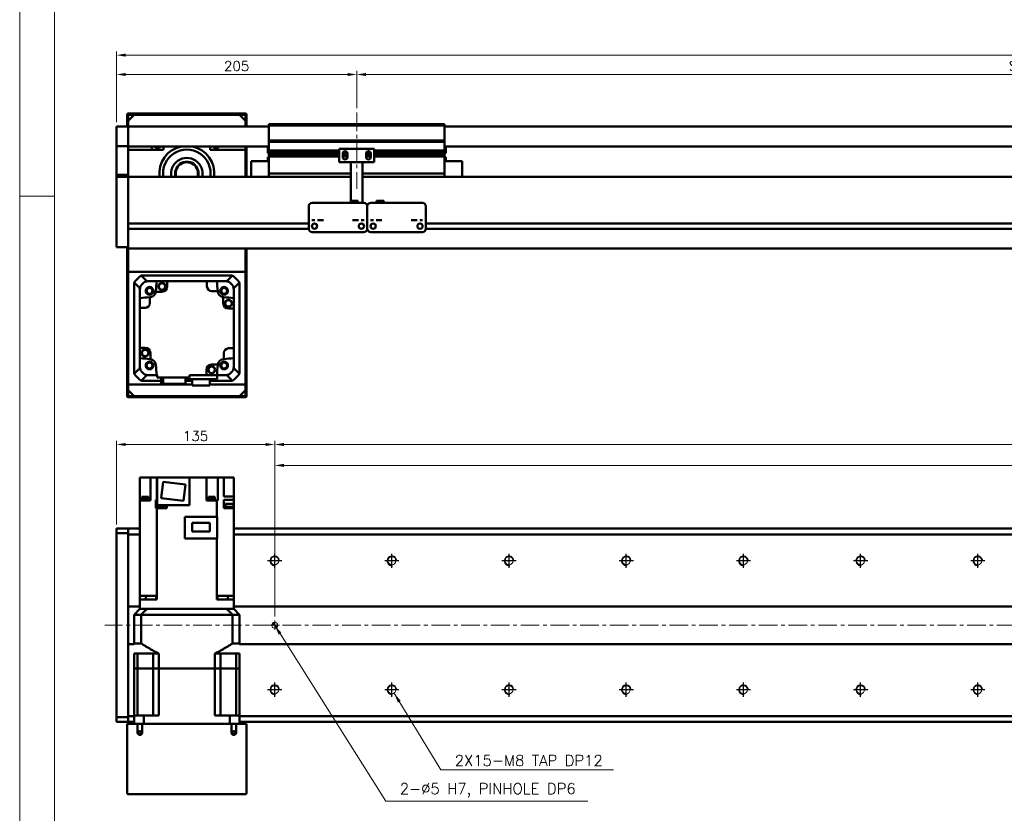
# Model space of a CAD drawing. Header units: millimetres. Extents: x 46891 to 51038, y 6223 to 10291.
# Tile 2 of 5: x 48547 to 49387, y 8883 to 9560. Entities that reach past the tile are written whole.
import ezdxf

# ---------------------------------------------------------------- set-up
doc = ezdxf.new("R2010")
doc.units = ezdxf.units.MM
doc.header["$LTSCALE"] = 0.5
doc.linetypes.add('CENTER', pattern=[50.8, 31.75, -6.35, 6.35, -6.35])
doc.layers.get('0').update_dxf_attribs({"lineweight": 20})
doc.layers.add('1', color=1, linetype='CENTER', lineweight=13)
doc.layers.add('외형선(ISO)', color=7, linetype='Continuous', lineweight=50)
doc.layers.add('C', color=1, linetype='CENTER')
doc.layers.add('DIM', color=4, linetype='Continuous')
doc.styles.add('DSR TEXT', font='romans.shx', dxfattribs={"bigfont": 'whgtxt.shx'})
doc.styles.get("Standard").update_dxf_attribs({"font": 'romans.shx', "bigfont": 'whgtxt.shx'})
doc.dimstyles.new('DSR', dxfattribs={"dimscale": 2, "dimtxt": 3, "dimasz": 3, "dimexe": 0.5, "dimexo": 0.5, "dimgap": 0.5, "dimtad": 1, "dimdsep": 46, "dimtxsty": 'Standard', "dimcen": 2.5, "dimclrd": 4, "dimclre": 4, "dimclrt": 2, "dimadec": 0, "dimazin": 2, "dimtfac": 1, "dimtmove": 0, "dimatfit": 3, "dimfxl": 0, "dimlwd": -1, "dimlwe": -1, "dimarcsym": 0})

# ---------------------------------------------------------------- blocks, each defined once
blk = doc.blocks.new('A$C1C1952E1')
at = {"color": 1}
blk.add_lwpolyline([(0, 0), (420, 0), (420, 297), (0, 297)], close=True, dxfattribs=at)
at = {"color": 3}
blk.add_lwpolyline([(5, 5), (415, 5), (415, 292), (5, 292)], close=True, dxfattribs=at)
blk = doc.blocks.new('*D81')
at = {"color": 1, "linetype": 'ByBlock'}
for p, q in [((48629.29, 9472.83), (48629.29, 9516.64)), ((48826.49, 9513.64), (48637.09, 9513.64)), ((48834.29, 9484.83), (48834.29, 9516.64))]:
    blk.add_line(p, q, dxfattribs=at)
at = {"color": 1}
for points in [[(48637.09, 9514.94), (48637.09, 9512.34), (48629.29, 9513.64)], [(48826.49, 9514.94), (48826.49, 9512.34), (48834.29, 9513.64)]]:
    blk.add_solid(points, dxfattribs=at)
at = {"layer": 'Defpoints', "color": 0}
for p in [(48629.29, 9513.64), (48834.29, 9481.23), (48629.29, 9469.23)]:
    blk.add_point(p, dxfattribs=at)
at = {"color": 3, "insert": (48731.79, 9520.84), "char_height": 8.4, "attachment_point": 5, "style": 'DSR TEXT'}
blk.add_mtext('205', dxfattribs=at)
blk = doc.blocks.new('*D82')
at = {"color": 1, "linetype": 'ByBlock'}
for p, q in [((48834.29, 9484.83), (48834.29, 9516.64)), ((48842.09, 9513.64), (50026.49, 9513.64)), ((50034.29, 9484.83), (50034.29, 9516.64))]:
    blk.add_line(p, q, dxfattribs=at)
at = {"color": 1}
for points in [[(48842.09, 9514.94), (48842.09, 9512.34), (48834.29, 9513.64)], [(50026.49, 9514.94), (50026.49, 9512.34), (50034.29, 9513.64)]]:
    blk.add_solid(points, dxfattribs=at)
at = {"layer": 'Defpoints', "color": 0}
for p in [(50034.29, 9513.64), (48834.29, 9481.23), (50034.29, 9481.23)]:
    blk.add_point(p, dxfattribs=at)
at = {"color": 3, "insert": (49434.29, 9520.84), "char_height": 8.4, "attachment_point": 5, "style": 'DSR TEXT'}
blk.add_mtext('STROKE : 1200', dxfattribs=at)
blk = doc.blocks.new('*D84')
at = {"color": 1, "linetype": 'ByBlock'}
for p, q in [((48629.29, 9472.83), (48629.29, 9533.13)), ((50191.49, 9530.13), (48637.09, 9530.13)), ((50199.29, 9472.83), (50199.29, 9533.13))]:
    blk.add_line(p, q, dxfattribs=at)
at = {"color": 1}
for points in [[(48637.09, 9531.43), (48637.09, 9528.83), (48629.29, 9530.13)], [(50191.49, 9531.43), (50191.49, 9528.83), (50199.29, 9530.13)]]:
    blk.add_solid(points, dxfattribs=at)
at = {"layer": 'Defpoints', "color": 0}
for p in [(48629.29, 9530.13), (48629.29, 9469.23), (50199.29, 9469.23)]:
    blk.add_point(p, dxfattribs=at)
at = {"color": 3, "insert": (49414.29, 9537.33), "char_height": 8.4, "attachment_point": 5, "style": 'DSR TEXT'}
blk.add_mtext('1570', dxfattribs=at)
blk = doc.blocks.new('tap8')
blk.add_circle((0, 0), 3.4)
at = {"layer": 'C', "color": 1, "linetype": 'CENTER'}
for p, q in [((-6.05, 0), (6.05, 0)), ((0, -6.05), (0, 6.05))]:
    blk.add_line(p, q, dxfattribs=at)
at = {"layer": 'DIM', "color": 3}
blk.add_arc((0, 0), 4, 263.84551, 189.43144, dxfattribs=at)
blk = doc.blocks.new('A$C33E56CC6')
h = blk.add_hatch()
h.set_pattern_fill('ANSI31', color=256, style=0)
h.set_pattern_definition([(45, (-7065.45672, -6508.5399), (-0.0883883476, 0.0883883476), [])])
h.paths.add_polyline_path([(4, 6.5, 0.414214), (1.5, 4), (4, 4)])
h.paths.add_polyline_path([(6.5, 4), (4, 4), (4, 1.5, 0.414214)])
blk.add_circle((4, 4), 2.5)
at = {"layer": '1'}
for p, q in [((0, 4), (8, 4)), ((4, 0), (4, 8))]:
    blk.add_line(p, q, dxfattribs=at)
blk = doc.blocks.new('*D86')
at = {"color": 1, "linetype": 'ByBlock'}
for p, q in [((48764.29, 9051.34), (48764.29, 9183.16)), ((48772.09, 9180.16), (50156.49, 9180.16)), ((50164.29, 9051.34), (50164.29, 9183.16))]:
    blk.add_line(p, q, dxfattribs=at)
at = {"color": 1}
for points in [[(48772.09, 9181.46), (48772.09, 9178.86), (48764.29, 9180.16)], [(50156.49, 9181.46), (50156.49, 9178.86), (50164.29, 9180.16)]]:
    blk.add_solid(points, dxfattribs=at)
at = {"layer": 'Defpoints', "color": 0}
for p in [(50164.29, 9180.16), (48764.29, 9047.74), (50164.29, 9047.74)]:
    blk.add_point(p, dxfattribs=at)
at = {"color": 3, "insert": (49464.29, 9187.36), "char_height": 8.4, "attachment_point": 5, "style": 'DSR TEXT'}
blk.add_mtext('1400%%P0.02', dxfattribs=at)
blk = doc.blocks.new('*D88')
at = {"color": 1, "linetype": 'ByBlock'}
for p, q in [((48764.29, 9108.39), (48764.29, 9200.98)), ((50164.29, 9108.39), (50164.29, 9200.98)), ((50156.49, 9197.98), (48772.09, 9197.98))]:
    blk.add_line(p, q, dxfattribs=at)
at = {"color": 1}
for points in [[(48772.09, 9199.28), (48772.09, 9196.68), (48764.29, 9197.98)], [(50156.49, 9199.28), (50156.49, 9196.68), (50164.29, 9197.98)]]:
    blk.add_solid(points, dxfattribs=at)
at = {"layer": 'Defpoints', "color": 0}
for p in [(48764.29, 9197.98), (48764.29, 9104.79), (50164.29, 9104.79)]:
    blk.add_point(p, dxfattribs=at)
at = {"color": 3, "insert": (49464.29, 9205.18), "char_height": 8.4, "attachment_point": 5, "style": 'DSR TEXT'}
blk.add_mtext('14X100PITCH=1400', dxfattribs=at)
blk = doc.blocks.new('*D89')
at = {"color": 1, "linetype": 'ByBlock'}
for p, q in [((48629.29, 9129.84), (48629.29, 9200.98)), ((48764.29, 9108.39), (48764.29, 9200.98)), ((48756.49, 9197.98), (48637.09, 9197.98))]:
    blk.add_line(p, q, dxfattribs=at)
at = {"color": 1}
for points in [[(48637.09, 9199.28), (48637.09, 9196.68), (48629.29, 9197.98)], [(48756.49, 9199.28), (48756.49, 9196.68), (48764.29, 9197.98)]]:
    blk.add_solid(points, dxfattribs=at)
at = {"layer": 'Defpoints', "color": 0}
for p in [(48629.29, 9197.98), (48629.29, 9126.24), (48764.29, 9104.79)]:
    blk.add_point(p, dxfattribs=at)
at = {"color": 3, "insert": (48696.79, 9205.18), "char_height": 8.4, "attachment_point": 5, "style": 'DSR TEXT'}
blk.add_mtext('135', dxfattribs=at)

msp = doc.modelspace()

# ---------------------------------------------------------------- linework, layer by layer
at = {"color": 1}
msp.add_line((48576.33082, 9409.88267), (48546.67132, 9409.88267), dxfattribs=at)
at = {"layer": '1'}
for p, q in [((48834.29456, 9481.23276), (48834.29456, 9416.23276)), ((50209.29456, 9043.74205), (48619.29456, 9043.74205))]:
    msp.add_line(p, q, dxfattribs=at)
at = {"layer": '외형선(ISO)'}
for p, q in [((48638.29456, 9479.23276), (48638.29456, 9469.23276)), ((48647.29456, 9480.23276), (48639.29456, 9480.23276)), ((48639.29456, 9474.23276), (48644.29456, 9479.23276)), ((48639.29456, 9469.23276), (48639.29456, 9478.73276)), ((48639.79456, 9479.23276), (48647.29456, 9479.23276)), ((48734.29456, 9479.23276), (48644.29456, 9479.23276)), ((48647.29456, 9479.23276), (48647.29456, 9480.23276)), ((48647.29456, 9480.23276), (48651.29456, 9480.23276)), ((48651.29456, 9480.23276), (48651.29456, 9479.23276)), ((48727.29456, 9480.23276), (48651.29456, 9480.23276)), ((48651.29456, 9479.23276), (48727.29456, 9479.23276)), ((48727.29456, 9479.23276), (48727.29456, 9480.23276)), ((48727.29456, 9480.23276), (48731.29456, 9480.23276)), ((48731.29456, 9480.23276), (48731.29456, 9479.23276)), ((48739.29456, 9480.23276), (48731.29456, 9480.23276)), ((48731.29456, 9479.23276), (48738.79456, 9479.23276)), ((48734.29456, 9479.23276), (48739.29456, 9474.23276)), ((48739.29456, 9478.73276), (48739.29456, 9469.23276)), ((48740.29456, 9469.23276), (48740.29456, 9479.23276)), ((48639.29456, 9474.23276), (48639.29456, 9469.23276)), ((48739.29456, 9469.23276), (48739.29456, 9474.23276)), ((48759.29456, 9470.23276), (48759.29456, 9471.23276)), ((48909.29456, 9471.23276), (48759.29456, 9471.23276)), ((48759.29456, 9457.23276), (48759.29456, 9470.23276)), ((48759.29456, 9470.23276), (48909.29456, 9470.23276)), ((48909.29456, 9471.23276), (48909.29456, 9470.23276)), ((48909.29456, 9470.23276), (48909.29456, 9457.23276)), ((48629.29456, 9469.23276), (48629.29456, 9467.23276)), ((48639.29456, 9469.23276), (48629.29456, 9469.23276)), ((48629.29456, 9465.72004), (48629.29456, 9467.23276)), ((48629.29456, 9465.22106), (48629.29456, 9465.72004)), ((48629.29456, 9465.22106), (48629.29456, 9463.68048)), ((48629.29456, 9463.68048), (48629.29456, 9460.69588)), ((48639.29456, 9467.23276), (48639.29456, 9469.23276)), ((48759.29456, 9469.23276), (48639.29456, 9469.23276)), ((48639.29456, 9469.23276), (48639.29456, 9467.23276)), ((48639.29456, 9467.23276), (48639.29456, 9465.72004)), ((48639.29456, 9465.72004), (48639.29456, 9467.23276)), ((48639.29456, 9465.72004), (48639.29456, 9465.22106)), ((48639.29456, 9465.22106), (48639.29456, 9465.72004)), ((48639.29456, 9463.68048), (48639.29456, 9465.22106)), ((48639.29456, 9465.22106), (48639.29456, 9463.68048)), ((48639.29456, 9460.69588), (48639.29456, 9463.68048)), ((48639.29456, 9463.68048), (48639.29456, 9460.69588)), ((50189.29456, 9469.23276), (48909.29456, 9469.23276)), ((48629.29456, 9452.91844), (48629.29456, 9460.69588)), ((48629.29456, 9452.55946), (48629.29456, 9452.91844)), ((48639.29456, 9460.69588), (48639.29456, 9452.91844)), ((48639.29456, 9452.91844), (48639.29456, 9460.69588)), ((48639.29456, 9452.91844), (48639.29456, 9452.55946)), ((48759.29456, 9456.23276), (48759.29456, 9457.23276)), ((48759.29456, 9457.23276), (48909.29456, 9457.23276)), ((48759.29456, 9455.23276), (48759.29456, 9456.23276)), ((48759.29456, 9456.23276), (48909.29456, 9456.23276)), ((48759.29456, 9448.73276), (48759.29456, 9455.23276)), ((48909.29456, 9457.23276), (48909.29456, 9456.23276)), ((48909.29456, 9456.23276), (48909.29456, 9455.23276)), ((48909.29456, 9455.23276), (48909.29456, 9448.73276)), ((48629.29456, 9428.15582), (48629.29456, 9452.55946)), ((48639.29456, 9452.55946), (48629.29456, 9452.55946)), ((48639.29456, 9452.55946), (48639.29456, 9428.15582)), ((48759.29456, 9452.23276), (48639.29456, 9452.23276)), ((48669.29456, 9449.23276), (48639.29456, 9449.23276)), ((48659.29456, 9452.23276), (48659.29456, 9449.23276)), ((48669.29456, 9452.23276), (48669.29456, 9449.23276)), ((48709.29456, 9449.23276), (48709.29456, 9452.23276)), ((48739.29456, 9449.23276), (48709.29456, 9449.23276)), ((48739.29456, 9452.23276), (48739.29456, 9449.23276)), ((48739.29456, 9426.23276), (48739.29456, 9449.23276)), ((48740.29456, 9426.23276), (48740.29456, 9452.23276)), ((48758.29456, 9446.63276), (48758.29456, 9452.23276)), ((48758.29456, 9446.63276), (48759.29456, 9446.63276)), ((48759.29456, 9448.23276), (48759.29456, 9448.73276)), ((48759.29456, 9448.73276), (48819.29456, 9448.73276)), ((48759.29456, 9447.73276), (48759.29456, 9448.23276)), ((48759.29456, 9448.23276), (48819.29456, 9448.23276)), ((48759.29456, 9446.73276), (48759.29456, 9447.73276)), ((48759.29456, 9447.73276), (48819.29456, 9447.73276)), ((48759.29456, 9446.23276), (48759.29456, 9446.73276)), ((48759.29456, 9446.73276), (48819.29456, 9446.73276)), ((48759.29456, 9445.73276), (48759.29456, 9446.23276)), ((48759.29456, 9446.23276), (48819.29456, 9446.23276)), ((48759.29456, 9444.73276), (48759.29456, 9445.73276)), ((48759.29456, 9445.73276), (48819.29456, 9445.73276)), ((48759.29456, 9444.23276), (48759.29456, 9444.73276)), ((48759.29456, 9444.73276), (48819.29456, 9444.73276)), ((48849.29456, 9450.23276), (48819.29456, 9450.23276)), ((48819.29456, 9438.83276), (48819.29456, 9450.23276)), ((48822.29456, 9446.23276), (48823.06506, 9446.23276)), ((48822.29456, 9443.23276), (48822.29456, 9446.23276)), ((48822.29456, 9445.73276), (48823.17131, 9445.73276)), ((48822.29456, 9444.73276), (48826.29456, 9444.73276)), ((48822.35806, 9446.73276), (48823.17131, 9446.73276)), ((48822.97168, 9447.73276), (48825.61743, 9447.73276)), ((48825.4178, 9446.73276), (48826.23105, 9446.73276)), ((48825.4178, 9445.73276), (48826.29456, 9445.73276)), ((48825.52406, 9446.23276), (48826.29456, 9446.23276)), ((48826.29456, 9446.23276), (48826.29456, 9443.23276)), ((48842.29456, 9446.23276), (48843.06506, 9446.23276)), ((48842.29456, 9443.23276), (48842.29456, 9446.23276)), ((48842.29456, 9445.73276), (48843.17131, 9445.73276)), ((48842.29456, 9444.73276), (48846.29456, 9444.73276)), ((48842.35806, 9446.73276), (48843.17131, 9446.73276)), ((48842.97168, 9447.73276), (48845.61743, 9447.73276)), ((48845.4178, 9446.73276), (48846.23105, 9446.73276)), ((48845.4178, 9445.73276), (48846.29456, 9445.73276)), ((48845.52406, 9446.23276), (48846.29456, 9446.23276)), ((48846.29456, 9446.23276), (48846.29456, 9443.23276)), ((48849.29456, 9450.23276), (48849.29456, 9438.83276)), ((48849.29456, 9448.73276), (48909.29456, 9448.73276)), ((48849.29456, 9448.23276), (48909.29456, 9448.23276)), ((48849.29456, 9447.73276), (48909.29456, 9447.73276)), ((48849.29456, 9446.73276), (48909.29456, 9446.73276)), ((48849.29456, 9446.23276), (48909.29456, 9446.23276)), ((48849.29456, 9445.73276), (48909.29456, 9445.73276)), ((48849.29456, 9444.73276), (48909.29456, 9444.73276)), ((50189.29456, 9452.23276), (48909.29456, 9452.23276)), ((48909.29456, 9448.73276), (48909.29456, 9448.23276)), ((48909.29456, 9448.23276), (48909.29456, 9447.73276)), ((48909.29456, 9447.73276), (48909.29456, 9446.73276)), ((48909.29456, 9446.73276), (48909.29456, 9446.23276)), ((48910.29456, 9446.63276), (48909.29456, 9446.63276)), ((48909.29456, 9446.23276), (48909.29456, 9445.73276)), ((48909.29456, 9445.73276), (48909.29456, 9444.73276)), ((48909.29456, 9444.73276), (48909.29456, 9444.23276)), ((48910.29456, 9452.23276), (48910.29456, 9446.63276)), ((48744.29456, 9439.73276), (48744.29456, 9426.23276)), ((48759.29456, 9439.73276), (48744.29456, 9439.73276)), ((48758.29456, 9443.20276), (48758.29456, 9439.73276)), ((48759.28516, 9443.20276), (48758.29456, 9443.20276)), ((48759.29456, 9443.73276), (48759.29456, 9444.23276)), ((48759.29456, 9444.23276), (48819.29456, 9444.23276)), ((48759.29456, 9430.23276), (48759.29456, 9443.73276)), ((48759.29456, 9443.73276), (48819.29456, 9443.73276)), ((48829.29456, 9438.83276), (48819.29456, 9438.83276)), ((48822.29456, 9444.23276), (48826.29456, 9444.23276)), ((48822.29456, 9443.73276), (48826.29456, 9443.73276)), ((48829.29456, 9439.33276), (48829.29456, 9438.83276)), ((48839.29456, 9438.83276), (48829.29456, 9438.83276)), ((48829.29456, 9436.73276), (48829.29456, 9438.83276)), ((48829.29456, 9436.73276), (48829.29456, 9405.73295)), ((48839.29456, 9438.83276), (48839.29456, 9439.33276)), ((48849.29456, 9438.83276), (48839.29456, 9438.83276)), ((48839.29456, 9438.83276), (48839.29456, 9436.73276)), ((48839.29456, 9404.23296), (48839.29456, 9436.73276)), ((48842.29456, 9444.23276), (48846.29456, 9444.23276)), ((48842.29456, 9443.73276), (48846.29456, 9443.73276)), ((48849.29456, 9444.23276), (48909.29456, 9444.23276)), ((48849.29456, 9443.73276), (48909.29456, 9443.73276)), ((48909.29456, 9444.23276), (48909.29456, 9443.73276)), ((48909.29456, 9443.73276), (48909.29456, 9430.23276)), ((48909.29456, 9439.73276), (48924.29456, 9439.73276)), ((48910.29456, 9443.20276), (48909.30395, 9443.20276)), ((48910.29456, 9439.73276), (48910.29456, 9443.20276)), ((48924.29456, 9426.23276), (48924.29456, 9439.73276)), ((48629.29456, 9426.23276), (48629.29456, 9428.15582)), ((48639.29456, 9428.15582), (48629.29456, 9428.15582)), ((48639.29456, 9428.15582), (48639.29456, 9426.23276)), ((48759.29456, 9430.23276), (48759.29456, 9429.23276)), ((48759.29456, 9426.23276), (48759.29456, 9429.23276)), ((48759.29456, 9429.23276), (48829.29456, 9429.23276)), ((48839.29456, 9429.23276), (48909.29456, 9429.23276)), ((48909.29456, 9429.23276), (48909.29456, 9430.23276)), ((48909.29456, 9429.23276), (48909.29456, 9426.23276)), ((48629.29456, 9426.23276), (48629.29456, 9423.23276)), ((48639.29456, 9426.23276), (48629.29456, 9426.23276)), ((48629.29456, 9371.4754), (48629.29456, 9423.23276)), ((48639.29456, 9426.23276), (48639.29456, 9423.23276)), ((48639.29456, 9426.23276), (48829.29456, 9426.23276)), ((48639.29456, 9423.23276), (48639.29456, 9426.23276)), ((48639.29456, 9386.68276), (48639.29456, 9423.23276)), ((48639.29456, 9423.23276), (48639.29456, 9371.4754)), ((48839.29456, 9426.23276), (50189.29456, 9426.23276)), ((48796.29456, 9404.23296), (48840.29456, 9404.23296)), ((48829.29456, 9405.73295), (48829.29456, 9404.23296)), ((48829.29456, 9405.73295), (48835.29456, 9405.73295)), ((48835.29456, 9405.73295), (48835.29456, 9404.23296)), ((48846.29456, 9404.23296), (48890.29456, 9404.23296)), ((48857.29456, 9405.73295), (48851.29456, 9405.73295)), ((48851.29456, 9404.23296), (48851.29456, 9405.73295)), ((48857.29456, 9404.23296), (48857.29456, 9405.73295)), ((48793.29456, 9391.23296), (48793.29456, 9401.23296)), ((48843.29456, 9401.23296), (48843.29456, 9391.23296)), ((48843.29456, 9391.23296), (48843.29456, 9401.23296)), ((48893.29456, 9401.23296), (48893.29456, 9391.23296)), ((48639.29456, 9386.48276), (48793.29456, 9386.48276)), ((48793.29456, 9391.23296), (48793.29456, 9389.23295)), ((48793.29456, 9389.23293), (48793.29456, 9389.23295)), ((48793.29456, 9388.73292), (48793.29456, 9389.23293)), ((48793.29456, 9382.23292), (48793.29456, 9388.73292)), ((48798.26774, 9386.48276), (48798.32137, 9386.48276)), ((48838.26774, 9386.48276), (48838.32137, 9386.48276)), ((48843.29456, 9389.23295), (48843.29456, 9391.23296)), ((48843.29456, 9391.23296), (48843.29456, 9389.23295)), ((48843.29456, 9389.23295), (48843.29456, 9389.23293)), ((48843.29456, 9389.23293), (48843.29456, 9389.23295)), ((48843.29456, 9389.23293), (48843.29456, 9388.73292)), ((48843.29456, 9388.73292), (48843.29456, 9389.23293)), ((48843.29456, 9388.73292), (48843.29456, 9382.23292)), ((48843.29456, 9382.23292), (48843.29456, 9388.73292)), ((48848.26774, 9386.48276), (48848.32137, 9386.48276)), ((48888.26774, 9386.48276), (48888.32137, 9386.48276)), ((48893.29456, 9389.23295), (48893.29456, 9391.23296)), ((48893.29456, 9389.23295), (48893.29456, 9389.23293)), ((48893.29456, 9389.23293), (48893.29456, 9388.73292)), ((48893.29456, 9388.73292), (48893.29456, 9382.23292)), ((48893.29456, 9386.48276), (49997.29456, 9386.48276)), ((48639.29456, 9381.98276), (48793.305, 9381.98276)), ((48639.29456, 9371.4754), (48639.29456, 9381.78276)), ((48796.29456, 9379.23292), (48840.29456, 9379.23292)), ((48843.28411, 9381.98276), (48843.305, 9381.98276)), ((48846.29456, 9379.23292), (48890.29456, 9379.23292)), ((48893.28411, 9381.98276), (49997.305, 9381.98276)), ((48629.29456, 9371.4754), (48629.29456, 9369.35408)), ((48629.29456, 9366.23276), (48629.29456, 9369.35408)), ((48639.29456, 9371.4754), (48639.29456, 9369.35408)), ((48639.29456, 9369.35408), (48639.29456, 9371.4754)), ((48639.29456, 9365.23276), (48639.29456, 9369.35408)), ((48639.29456, 9369.35408), (48639.29456, 9366.23276)), ((48629.29456, 9366.23276), (48639.29456, 9366.23276)), ((48638.29456, 9366.23276), (48638.29456, 9239.23276)), ((48639.29456, 9365.23276), (50189.29456, 9365.23276)), ((48639.29456, 9365.23276), (48639.29456, 9345.23276)), ((48639.29456, 9239.73276), (48639.29456, 9365.23276)), ((48739.29456, 9345.23276), (48739.29456, 9365.23276)), ((48739.29456, 9365.23276), (48739.29456, 9239.73276)), ((48740.29456, 9239.23276), (48740.29456, 9365.23276)), ((48639.29456, 9345.23276), (48739.29456, 9345.23276)), ((48644.29456, 9336.23536), (48644.29456, 9258.23017)), ((48728.29715, 9342.23276), (48650.29196, 9342.23276)), ((48655.29088, 9337.23276), (48656.29456, 9337.23276)), ((48663.62837, 9337.23276), (48656.29456, 9337.23276)), ((48663.62837, 9337.23276), (48672.59456, 9337.23276)), ((48706.49456, 9337.23276), (48672.59456, 9337.23276)), ((48672.59456, 9337.23276), (48672.59456, 9332.83276)), ((48706.49456, 9337.23276), (48714.96074, 9337.23276)), ((48706.49456, 9332.83276), (48706.49456, 9337.23276)), ((48722.29456, 9337.23276), (48714.96074, 9337.23276)), ((48722.29456, 9337.23276), (48723.29823, 9337.23276)), ((48734.29456, 9258.23017), (48734.29456, 9336.23536)), ((48649.29456, 9330.23276), (48649.29456, 9331.23644)), ((48649.29456, 9330.23276), (48649.29456, 9322.89895)), ((48668.09456, 9328.33276), (48662.92745, 9328.33276)), ((48715.6165, 9328.83276), (48710.49456, 9328.83276)), ((48729.29456, 9330.23276), (48729.29456, 9331.23644)), ((48729.29456, 9322.89895), (48729.29456, 9330.23276)), ((48649.29456, 9314.43276), (48649.29456, 9322.89895)), ((48657.69456, 9323.55471), (48657.69456, 9318.43276)), ((48720.39456, 9318.43276), (48720.39456, 9323.59987)), ((48729.29456, 9322.89895), (48729.29456, 9313.93276)), ((48649.29456, 9314.43276), (48649.29456, 9280.53276)), ((48653.69456, 9314.43276), (48649.29456, 9314.43276)), ((48729.29456, 9313.93276), (48724.89456, 9313.93276)), ((48729.29456, 9280.03276), (48729.29456, 9313.93276)), ((48649.29456, 9271.56657), (48649.29456, 9280.53276)), ((48649.29456, 9280.53276), (48653.69456, 9280.53276)), ((48724.89456, 9280.03276), (48729.29456, 9280.03276)), ((48729.29456, 9271.56657), (48729.29456, 9280.03276)), ((48649.29456, 9271.56657), (48649.29456, 9264.23276)), ((48658.19456, 9276.03276), (48658.19456, 9270.86565)), ((48720.89456, 9270.91082), (48720.89456, 9276.03276)), ((48729.29456, 9264.23276), (48729.29456, 9271.56657)), ((48649.29456, 9263.22909), (48649.29456, 9264.23276)), ((48705.99456, 9261.63276), (48705.99456, 9257.23276)), ((48710.49456, 9266.13276), (48715.66167, 9266.13276)), ((48715.29456, 9253.83276), (48715.29456, 9261.26131)), ((48729.29456, 9263.22909), (48729.29456, 9264.23276)), ((48650.29196, 9252.23276), (48667.51228, 9252.23276)), ((48655.29088, 9257.23276), (48656.29456, 9257.23276)), ((48663.62837, 9257.23276), (48656.29456, 9257.23276)), ((48664.09456, 9257.23276), (48663.62837, 9257.23276)), ((48664.09456, 9255.23276), (48664.09456, 9257.23276)), ((48664.09456, 9255.23276), (48691.49456, 9255.23276)), ((48667.51228, 9249.73276), (48667.51228, 9255.23276)), ((48669.21845, 9255.23276), (48669.21845, 9249.73276)), ((48688.07683, 9249.73276), (48688.07683, 9255.23276)), ((48688.07683, 9253.83276), (48715.29456, 9253.83276)), ((48688.07683, 9252.23276), (48693.74456, 9252.23276)), ((48705.99456, 9257.23276), (48691.49456, 9257.23276)), ((48691.49456, 9255.23276), (48691.49456, 9257.23276)), ((48693.74456, 9253.83276), (48693.74456, 9248.43276)), ((48705.99456, 9257.23276), (48714.96074, 9257.23276)), ((48708.84456, 9248.43276), (48708.84456, 9253.83276)), ((48708.84456, 9252.23276), (48728.29715, 9252.23276)), ((48722.29456, 9257.23276), (48715.29456, 9257.23276)), ((48722.29456, 9257.23276), (48723.29823, 9257.23276)), ((48639.29456, 9249.23276), (48639.29456, 9244.23276)), ((48693.74456, 9249.23276), (48639.29456, 9249.23276)), ((48644.29456, 9239.23276), (48639.29456, 9244.23276)), ((48667.51228, 9249.73276), (48669.21845, 9249.73276)), ((48669.21845, 9249.73276), (48688.07683, 9249.73276)), ((48693.74456, 9248.43276), (48708.84456, 9248.43276)), ((48739.29456, 9249.23276), (48708.84456, 9249.23276)), ((48739.29456, 9244.23276), (48734.29456, 9239.23276)), ((48739.29456, 9244.23276), (48739.29456, 9249.23276)), ((48639.29456, 9238.23276), (48647.29456, 9238.23276)), ((48647.29456, 9239.23276), (48639.79456, 9239.23276)), ((48644.29456, 9239.23276), (48734.29456, 9239.23276)), ((48647.29456, 9238.23276), (48647.29456, 9239.23276)), ((48651.29456, 9238.23276), (48647.29456, 9238.23276)), ((48651.29456, 9239.23276), (48651.29456, 9238.23276)), ((48727.29456, 9239.23276), (48651.29456, 9239.23276)), ((48651.29456, 9238.23276), (48727.29456, 9238.23276)), ((48727.29456, 9238.23276), (48727.29456, 9239.23276)), ((48731.29456, 9238.23276), (48727.29456, 9238.23276)), ((48731.29456, 9239.23276), (48731.29456, 9238.23276)), ((48738.79456, 9239.23276), (48731.29456, 9239.23276)), ((48731.29456, 9238.23276), (48739.29456, 9238.23276)), ((48649.29456, 9150.24205), (48649.29456, 9169.74205)), ((48649.29456, 9169.74205), (48653.69456, 9169.74205)), ((48658.19456, 9169.74205), (48653.69456, 9169.74205)), ((48662.96189, 9169.74205), (48658.19456, 9169.74205)), ((48658.19456, 9150.24205), (48658.19456, 9169.74205)), ((48662.96189, 9169.74205), (48663.62837, 9169.74205)), ((48663.62837, 9169.74205), (48663.62837, 9150.74205)), ((48664.09456, 9169.74205), (48663.62837, 9169.74205)), ((48664.09456, 9169.74205), (48691.49456, 9169.74205)), ((48664.09456, 9146.24205), (48664.09456, 9169.74205)), ((48705.99456, 9169.74205), (48691.49456, 9169.74205)), ((48691.49456, 9169.74205), (48691.49456, 9146.24205)), ((48705.99456, 9169.74205), (48705.99456, 9150.24205)), ((48710.49456, 9169.74205), (48705.99456, 9169.74205)), ((48710.49456, 9169.74205), (48715.66167, 9169.74205)), ((48720.7384, 9169.74205), (48715.66167, 9169.74205)), ((48715.66167, 9169.74205), (48715.66167, 9150.24205)), ((48720.7384, 9169.74205), (48720.89456, 9169.74205)), ((48720.89456, 9153.74205), (48720.89456, 9169.74205)), ((48724.89456, 9169.74205), (48720.89456, 9169.74205)), ((48724.89456, 9169.74205), (48729.29456, 9169.74205)), ((48729.29456, 9153.74205), (48729.29456, 9169.74205)), ((48667.51228, 9152.15199), (48669.21845, 9166.04763)), ((48669.21845, 9166.04763), (48688.07683, 9163.73212)), ((48688.07683, 9163.73212), (48686.37066, 9149.83647)), ((48649.29456, 9068.74205), (48649.29456, 9150.24205)), ((48649.29456, 9150.24205), (48657.85071, 9150.24205)), ((48650.73362, 9150.74205), (48656.73362, 9150.74205)), ((48650.73362, 9150.74205), (48650.73362, 9150.24205)), ((48650.78362, 9151.44205), (48656.68362, 9151.44205)), ((48650.78362, 9151.44205), (48650.78362, 9150.74205)), ((48650.98362, 9153.44205), (48656.48362, 9153.44205)), ((48650.98362, 9153.44205), (48650.98362, 9151.44205)), ((48656.48362, 9153.44205), (48656.48362, 9151.44205)), ((48656.68362, 9151.44205), (48656.68362, 9150.74205)), ((48656.73362, 9150.74205), (48656.73362, 9150.24205)), ((48658.19456, 9150.24205), (48657.85071, 9150.24205)), ((48662.97261, 9145.74205), (48662.97261, 9150.74205)), ((48663.62837, 9150.74205), (48662.97261, 9150.74205)), ((48663.62837, 9150.74205), (48664.09456, 9150.74205)), ((48686.37066, 9149.83647), (48667.51228, 9152.15199)), ((48705.99456, 9150.24205), (48714.96074, 9150.24205)), ((48707.49313, 9150.74205), (48713.49313, 9150.74205)), ((48707.49313, 9150.74205), (48707.49313, 9150.24205)), ((48707.54313, 9151.44205), (48713.44313, 9151.44205)), ((48707.54313, 9151.44205), (48707.54313, 9150.74205)), ((48707.74313, 9153.44205), (48713.24313, 9153.44205)), ((48707.74313, 9153.44205), (48707.74313, 9151.44205)), ((48713.24313, 9153.44205), (48713.24313, 9151.44205)), ((48713.44313, 9151.44205), (48713.44313, 9150.74205)), ((48713.49313, 9150.74205), (48713.49313, 9150.24205)), ((48714.96074, 9136.39205), (48714.96074, 9150.24205)), ((48714.96074, 9150.24205), (48715.62723, 9150.24205)), ((48715.66167, 9150.24205), (48715.62723, 9150.24205)), ((48720.89456, 9153.74205), (48729.29456, 9153.74205)), ((48720.89456, 9150.74205), (48720.89456, 9145.74205)), ((48729.29456, 9150.74205), (48720.89456, 9150.74205)), ((48729.29456, 9150.74205), (48729.29456, 9153.74205)), ((48729.29456, 9150.74205), (48729.29456, 9145.74205)), ((48649.07466, 9144.74205), (48649.29456, 9144.74205)), ((48649.07466, 9143.74205), (48649.07466, 9144.74205)), ((48649.29456, 9143.74205), (48649.07466, 9143.74205)), ((48662.96992, 9145.74205), (48662.96992, 9143.74205)), ((48662.97261, 9145.74205), (48662.96992, 9145.74205)), ((48662.96992, 9143.74205), (48663.62837, 9143.74205)), ((48664.08394, 9145.74205), (48662.97261, 9145.74205)), ((48663.62837, 9143.74205), (48666.31001, 9143.74205)), ((48663.62837, 9143.74205), (48663.62837, 9068.74205)), ((48663.78394, 9144.74205), (48671.38394, 9144.74205)), ((48663.78394, 9143.74205), (48663.78394, 9144.74205)), ((48664.08394, 9147.34205), (48664.09456, 9147.34205)), ((48664.08394, 9144.74205), (48664.08394, 9147.34205)), ((48691.49456, 9146.24205), (48664.09456, 9146.24205)), ((48668.85786, 9143.74205), (48666.31001, 9143.74205)), ((48668.85786, 9143.74205), (48672.09598, 9143.74205)), ((48671.08394, 9144.74205), (48671.08394, 9146.24205)), ((48671.08394, 9145.74205), (48672.09456, 9145.74205)), ((48671.38394, 9143.74205), (48671.38394, 9144.74205)), ((48672.09456, 9146.24205), (48672.09456, 9145.74205)), ((48672.09598, 9145.74205), (48672.09456, 9145.74205)), ((48672.09598, 9145.74205), (48672.09598, 9143.74205)), ((48720.8555, 9145.74205), (48720.8555, 9143.74205)), ((48720.89456, 9145.74205), (48720.8555, 9145.74205)), ((48720.8555, 9143.74205), (48729.29456, 9143.74205)), ((48720.89456, 9145.74205), (48722.21446, 9145.74205)), ((48721.91446, 9144.74205), (48729.51446, 9144.74205)), ((48721.91446, 9143.74205), (48721.91446, 9144.74205)), ((48722.21446, 9147.34205), (48729.21446, 9147.34205)), ((48722.21446, 9144.74205), (48722.21446, 9147.34205)), ((48729.21446, 9144.74205), (48729.21446, 9147.34205)), ((48729.29456, 9145.74205), (48729.21446, 9145.74205)), ((48729.29456, 9145.74205), (48729.29456, 9144.74205)), ((48729.29456, 9143.74205), (48729.29456, 9068.74205)), ((48729.51446, 9143.74205), (48729.29456, 9143.74205)), ((48729.51446, 9143.74205), (48729.51446, 9144.74205)), ((48687.49456, 9117.84205), (48687.49456, 9136.39205)), ((48687.49456, 9136.39205), (48715.29456, 9136.39205)), ((48715.29456, 9117.84205), (48715.29456, 9136.39205)), ((48629.29456, 9126.24205), (48629.29456, 9125.36337)), ((48639.29456, 9126.24205), (48629.29456, 9126.24205)), ((48629.29456, 9122.24205), (48629.29456, 9125.36337)), ((48639.29456, 9126.24205), (48639.29456, 9125.36337)), ((48639.29456, 9126.24205), (48649.29456, 9126.24205)), ((48639.29456, 9125.36337), (48639.29456, 9126.24205)), ((48639.29456, 9121.24205), (48639.29456, 9125.36337)), ((48639.29456, 9125.36337), (48639.29456, 9122.24205)), ((48693.74456, 9131.06705), (48708.84456, 9131.06705)), ((48693.74456, 9123.61705), (48693.74456, 9131.06705)), ((48708.84456, 9131.06705), (48708.84456, 9123.61705)), ((48729.29456, 9126.24205), (50189.29456, 9126.24205)), ((48629.29456, 9122.24205), (48639.29456, 9122.24205)), ((48629.29456, 8965.24205), (48629.29456, 9122.24205)), ((48639.29456, 9059.74205), (48639.29456, 9121.24205)), ((48639.29456, 9121.24205), (48649.29456, 9121.24205)), ((48687.49456, 9117.84205), (48715.29456, 9117.84205)), ((48708.84456, 9123.61705), (48693.74456, 9123.61705)), ((48714.96074, 9117.84205), (48714.96074, 9068.74205)), ((48729.29456, 9121.24205), (50189.29456, 9121.24205)), ((48657.85071, 9068.74205), (48649.29456, 9068.74205)), ((48649.29456, 9065.74205), (48649.29456, 9068.74205)), ((48654.43028, 9065.74205), (48654.43028, 9068.74205)), ((48657.85071, 9068.74205), (48662.96189, 9068.74205)), ((48663.62837, 9068.74205), (48662.96189, 9068.74205)), ((48663.21767, 9068.74205), (48663.21767, 9065.74205)), ((48663.63699, 9068.74205), (48663.62837, 9068.74205)), ((48663.63699, 9065.74205), (48663.63699, 9068.74205)), ((48714.96074, 9068.74205), (48714.95213, 9068.74205)), ((48714.95213, 9065.74205), (48714.95213, 9068.74205)), ((48715.62723, 9068.74205), (48714.96074, 9068.74205)), ((48715.37144, 9068.74205), (48715.37144, 9065.74205)), ((48715.62723, 9068.74205), (48720.7384, 9068.74205)), ((48729.29456, 9068.74205), (48720.7384, 9068.74205)), ((48724.15884, 9068.74205), (48724.15884, 9065.74205)), ((48729.29456, 9068.74205), (48729.29456, 9065.74205)), ((48639.29456, 9058.8885), (48639.29456, 9059.74205)), ((48649.29456, 9059.74205), (48639.29456, 9059.74205)), ((48639.29456, 9058.53495), (48639.29456, 9058.8885)), ((48639.29456, 9028.94916), (48639.29456, 9058.53495)), ((48639.29456, 9058.53495), (48639.29456, 9028.94916)), ((48649.29456, 9065.74205), (48656.29456, 9065.74205)), ((48649.29456, 9065.74205), (48649.29456, 9057.74205)), ((48663.63699, 9065.74205), (48656.29456, 9065.74205)), ((48722.29456, 9065.74205), (48714.95213, 9065.74205)), ((48722.29456, 9065.74205), (48729.29456, 9065.74205)), ((48729.29456, 9065.74205), (48729.29456, 9057.74205)), ((50189.29456, 9059.74205), (48729.29456, 9059.74205)), ((48644.29456, 9052.74205), (48649.29456, 9057.74205)), ((48644.29456, 9052.74205), (48650.29196, 9052.74205)), ((48644.29456, 9028.29205), (48644.29456, 9052.74205)), ((48649.38265, 9057.74205), (48649.29456, 9057.74205)), ((48655.18753, 9057.74205), (48649.38265, 9057.74205)), ((48650.29196, 9052.74205), (48728.29715, 9052.74205)), ((48650.29196, 9028.29205), (48650.29196, 9052.74205)), ((48655.29088, 9057.74205), (48655.18753, 9057.74205)), ((48655.29088, 9057.74205), (48723.29823, 9057.74205)), ((48656.29456, 9057.74205), (48722.29456, 9057.74205)), ((48723.29823, 9057.74205), (48723.40159, 9057.74205)), ((48729.20646, 9057.74205), (48723.40159, 9057.74205)), ((48728.29715, 9052.74205), (48734.29456, 9052.74205)), ((48728.29715, 9028.29205), (48728.29715, 9052.74205)), ((48729.20646, 9057.74205), (48729.29456, 9057.74205)), ((48729.29456, 9057.74205), (48734.29456, 9052.74205)), ((48734.29456, 9028.29205), (48734.29456, 9052.74205)), ((48639.29456, 9028.59561), (48639.29456, 9028.94916)), ((48639.29456, 9027.74205), (48639.29456, 9028.59561)), ((48639.29456, 8966.24205), (48639.29456, 9027.74205)), ((48639.29456, 9027.74205), (48644.29456, 9027.74205)), ((48650.29196, 9028.29205), (48644.29456, 9028.29205)), ((48734.29456, 9028.29205), (48728.29715, 9028.29205)), ((48734.29456, 9027.74205), (50189.29456, 9027.74205)), ((48647.24234, 9019.74205), (48644.29456, 9019.74205)), ((48644.29456, 9006.74205), (48644.29456, 9019.74205)), ((48647.24234, 9019.74205), (48660.43956, 9019.74205)), ((48647.24234, 9006.74205), (48647.24234, 9019.74205)), ((48665.29456, 9019.74205), (48660.43956, 9019.74205)), ((48660.43956, 9006.74205), (48660.43956, 9019.74205)), ((48665.29456, 9006.74205), (48665.29456, 9019.74205)), ((48718.14956, 9019.74205), (48713.29456, 9019.74205)), ((48713.29456, 9006.74205), (48713.29456, 9019.74205)), ((48731.34677, 9019.74205), (48718.14956, 9019.74205)), ((48718.14956, 9006.74205), (48718.14956, 9019.74205)), ((48734.29456, 9019.74205), (48731.34677, 9019.74205)), ((48731.34677, 9006.74205), (48731.34677, 9019.74205)), ((48734.29456, 9006.74205), (48734.29456, 9019.74205)), ((48644.29456, 9006.74205), (48647.24234, 9006.74205)), ((48644.29456, 9006.74205), (48644.29456, 8966.74205)), ((48647.24234, 9006.74205), (48644.29456, 9006.74205)), ((48647.24234, 9006.74205), (48653.93956, 9006.74205)), ((48647.24234, 8966.74205), (48647.24234, 9006.74205)), ((48647.24234, 9006.74205), (48653.93956, 9006.74205)), ((48653.93956, 9006.74205), (48660.43956, 9006.74205)), ((48653.93956, 9006.74205), (48660.43956, 9006.74205)), ((48660.43956, 9006.74205), (48665.29456, 9006.74205)), ((48660.43956, 8966.74205), (48660.43956, 9006.74205)), ((48665.29456, 9006.74205), (48660.43956, 9006.74205)), ((48665.29456, 9006.74205), (48713.29456, 9006.74205)), ((48665.29456, 9006.74205), (48665.29456, 8966.74205)), ((48665.29456, 9006.74205), (48713.29456, 9006.74205)), ((48713.29456, 9006.74205), (48713.29456, 8966.74205)), ((48713.29456, 9006.74205), (48718.14956, 9006.74205)), ((48718.14956, 9006.74205), (48713.29456, 9006.74205)), ((48718.14956, 8966.74205), (48718.14956, 9006.74205)), ((48718.14956, 9006.74205), (48724.64956, 9006.74205)), ((48718.14956, 9006.74205), (48724.64956, 9006.74205)), ((48724.64956, 9006.74205), (48731.34677, 9006.74205)), ((48724.64956, 9006.74205), (48731.34677, 9006.74205)), ((48731.34677, 9006.74205), (48734.29456, 9006.74205)), ((48731.34677, 8966.74205), (48731.34677, 9006.74205)), ((48734.29456, 9006.74205), (48731.34677, 9006.74205)), ((48734.29456, 9006.74205), (48734.29456, 8966.74205)), ((48639.29456, 8962.12073), (48639.29456, 8966.24205)), ((48644.29456, 8966.24205), (48639.29456, 8966.24205)), ((48652.70221, 8966.74205), (48644.29456, 8966.74205)), ((48644.29456, 8959.74205), (48644.29456, 8966.74205)), ((48652.70221, 8966.74205), (48665.29456, 8966.74205)), ((48652.70221, 8959.74205), (48652.70221, 8966.74205)), ((48713.29456, 8966.74205), (48725.8869, 8966.74205)), ((48734.29456, 8966.74205), (48725.8869, 8966.74205)), ((48725.8869, 8959.74205), (48725.8869, 8966.74205)), ((48734.29456, 8959.74205), (48734.29456, 8966.74205)), ((50189.29456, 8966.24205), (48734.29456, 8966.24205)), ((48639.29456, 8965.24205), (48629.29456, 8965.24205)), ((48629.29456, 8962.12073), (48629.29456, 8965.24205)), ((48629.29456, 8962.12073), (48629.29456, 8961.24205)), ((48639.29456, 8961.24205), (48629.29456, 8961.24205)), ((48638.29456, 8959.74205), (48639.29456, 8959.74205)), ((48638.29456, 8959.74205), (48638.29456, 8900.74205)), ((48639.29456, 8965.24205), (48639.29456, 8962.12073)), ((48639.29456, 8962.12073), (48639.29456, 8961.24205)), ((48639.29456, 8961.24205), (48639.29456, 8962.12073)), ((48639.29456, 8961.24205), (48644.29456, 8961.24205)), ((48639.29456, 8959.74205), (48639.29456, 8961.24205)), ((48639.29456, 8959.74205), (48647.29456, 8959.74205)), ((48647.29456, 8959.74205), (48651.29456, 8959.74205)), ((48647.29456, 8952.24205), (48647.29456, 8959.74205)), ((48651.29456, 8959.74205), (48651.29456, 8952.24205)), ((48651.29456, 8959.74205), (48727.29456, 8959.74205)), ((48727.29456, 8959.74205), (48731.29456, 8959.74205)), ((48727.29456, 8952.24205), (48727.29456, 8959.74205)), ((48731.29456, 8959.74205), (48731.29456, 8952.24205)), ((48731.29456, 8959.74205), (48739.29456, 8959.74205)), ((48734.29456, 8961.24205), (50189.29456, 8961.24205)), ((48739.29456, 8959.74205), (48739.29456, 8961.24205)), ((48739.29456, 8959.74205), (48740.29456, 8959.74205)), ((48740.29456, 8900.74205), (48740.29456, 8959.74205)), ((48639.29456, 8899.74205), (48739.29456, 8899.74205))]:
    msp.add_line(p, q, dxfattribs=at)
for centre, radius in [((48798.29456, 9384.23292), 2.25), ((48838.29456, 9384.23292), 2.25), ((48848.29456, 9384.23292), 2.25), ((48888.29456, 9384.23292), 2.25), ((48668.09598, 9332.7937), 3), ((48668.09598, 9332.7937), 2.95), ((48668.09598, 9332.7937), 2.75), ((48657.47475, 9329.05257), 3.3), ((48657.47475, 9329.05257), 3.2), ((48657.47475, 9329.05257), 3), ((48657.47475, 9329.05257), 2.5), ((48721.11436, 9329.05257), 3.3), ((48721.11436, 9329.05257), 3.2), ((48721.11436, 9329.05257), 3), ((48721.11436, 9329.05257), 2.5), ((48724.8555, 9318.43134), 3), ((48724.8555, 9318.43134), 2.95), ((48724.8555, 9318.43134), 2.75), ((48653.73362, 9276.03419), 3), ((48653.73362, 9276.03419), 2.95), ((48653.73362, 9276.03419), 2.75), ((48657.47475, 9265.41296), 3.3), ((48657.47475, 9265.41296), 3.2), ((48657.47475, 9265.41296), 3), ((48657.47475, 9265.41296), 2.5), ((48721.11436, 9265.41296), 3.3), ((48721.11436, 9265.41296), 3.2), ((48721.11436, 9265.41296), 3), ((48721.11436, 9265.41296), 2.5), ((48710.49313, 9261.67182), 3), ((48710.49313, 9261.67182), 2.95), ((48710.49313, 9261.67182), 2.75), ((48649.29456, 8952.24205), 1.2295), ((48729.29456, 8952.24205), 1.2295)]:
    msp.add_circle(centre, radius, dxfattribs=at)
for centre, radius, start, end in [((48639.29456, 9479.23276), 1, 90, 180), ((48639.79456, 9478.73276), 0.5, 90, 180), ((48738.79456, 9478.73276), 0.5, 0, 90), ((48739.29456, 9479.23276), 1, 0, 90), ((48664.29456, 9454.23276), 3.3235, 216.99714571, 323.00285429), ((48689.29456, 9429.23276), 23.5, 101.84027388, 187.33436892), ((48689.29456, 9429.23276), 20.3, 351.5015155, 188.4984845), ((48689.29456, 9429.23276), 23.5, 352.66563108, 78.15972612), ((48714.29456, 9454.23276), 3.3235, 216.99714571, 323.00285429), ((48824.29456, 9446.23276), 2, 0, 180), ((48824.29456, 9446.23276), 1.2295, 156.00421868, 180), ((48824.29456, 9446.23276), 1.2295, 180, 203.99578132), ((48824.29456, 9446.23276), 1.2295, 23.99578132, 156.00421868), ((48824.29456, 9446.23276), 1.2295, 203.99578132, 336.00421868), ((48824.29456, 9446.23276), 1.2295, 0, 23.99578132), ((48824.29456, 9446.23276), 1.2295, 336.00421868, 0), ((48844.29456, 9446.23276), 2, 0, 180), ((48844.29456, 9446.23276), 1.2295, 156.00421868, 180), ((48844.29456, 9446.23276), 1.2295, 180, 203.99578132), ((48844.29456, 9446.23276), 1.2295, 23.99578132, 156.00421868), ((48844.29456, 9446.23276), 1.2295, 203.99578132, 336.00421868), ((48844.29456, 9446.23276), 1.2295, 0, 23.99578132), ((48844.29456, 9446.23276), 1.2295, 336.00421868, 0), ((48689.29456, 9429.23276), 13.3, 346.96395971, 193.03604029), ((48689.29456, 9429.23276), 10, 342.54239688, 197.45760312), ((48689.29456, 9429.23276), 9.5, 341.59151983, 198.40848017), ((48756.66656, 9445.13276), 3.253, 323.60856961, 323.88831047), ((48824.29456, 9443.23276), 2, 180, 0), ((48844.29456, 9443.23276), 2, 180, 0), ((48911.92256, 9445.13276), 3.253, 216.11168953, 216.39143039), ((48796.29456, 9401.23296), 3, 90, 180), ((48840.29456, 9401.23296), 3, 0, 90), ((48846.29456, 9401.23296), 3, 90, 180), ((48890.29456, 9401.23296), 3, 0, 90), ((48796.29456, 9382.23292), 3, 180, 270), ((48840.29456, 9382.23292), 3, 270, 0), ((48846.29456, 9382.23292), 3, 180, 270), ((48890.29456, 9382.23292), 3, 270, 0), ((48689.29456, 9297.23276), 59.55, 130.91627078, 139.08372922), ((48656.29456, 9330.23276), 7, 90, 180), ((48689.29456, 9297.23276), 52.5, 130.36759354, 130.51580082), ((49121.88594, 9297.23276), 460, 175.01145802, 176.0804225), ((48711.00517, 9333.65266), 3.8, 70.41268147, 109.58731853), ((48256.70317, 9297.23276), 460, 3.93907323, 4.98854198), ((48722.29456, 9330.23276), 7, 0, 90), ((48689.29456, 9297.23276), 52.5, 49.48419918, 49.63240646), ((48689.29456, 9297.23276), 59.55, 40.91627078, 49.08372922), ((48689.29456, 9297.23276), 52.5, 139.48419918, 139.63240646), ((48657.47475, 9329.05257), 5.5, 273.9195775, 352.47991906), ((48657.47475, 9329.05257), 5.5, 352.47991906, 356.0804225), ((48668.09456, 9332.83276), 4.5, 270, 0), ((48710.49456, 9332.83276), 4, 180, 270), ((48256.70317, 9297.23276), 460, 3.9195775, 3.93907323), ((48721.11436, 9329.05257), 5.5, 183.9195775, 262.47991906), ((48689.29456, 9297.23276), 52.5, 40.36759354, 40.51580082), ((48652.87466, 9318.94338), 3.8, 160.41268147, 199.58731853), ((48689.29456, 8864.64138), 460, 93.93907323, 94.98854198), ((48653.69456, 9318.43276), 4, 270, 0), ((48689.29456, 8864.64138), 460, 93.9195775, 93.93907323), ((48721.11436, 9329.05257), 5.5, 262.47991906, 266.0804225), ((48724.89456, 9318.43276), 4.5, 180, 270), ((48689.29456, 8864.64138), 460, 85.01145802, 86.0804225), ((48653.69456, 9276.03276), 4.5, 0, 90), ((48724.89456, 9276.03276), 4, 90, 180), ((48725.71446, 9275.52214), 3.8, 340.41268147, 19.58731853), ((48689.29456, 9729.82414), 460, 265.01145802, 266.0804225), ((48657.47475, 9265.41296), 5.5, 82.47991906, 86.0804225), ((48657.47475, 9265.41296), 5.5, 3.9195775, 82.47991906), ((48721.11436, 9265.41296), 5.5, 93.9195775, 172.47991906), ((48689.29456, 9729.82415), 460, 273.9195775, 273.93907323), ((48689.29456, 9729.82414), 460, 273.93907323, 274.98854198), ((48656.29456, 9264.23276), 7, 180, 270), ((48689.29456, 9297.23276), 52.5, 220.36759354, 220.51580082), ((49121.88594, 9297.23276), 460, 183.9195775, 184.98854198), ((48710.49456, 9261.63276), 4.5, 90, 180), ((48256.70317, 9297.23276), 460, 355.01145802, 356.0804225), ((48721.11436, 9265.41296), 5.5, 172.47991906, 176.0804225), ((48722.29456, 9264.23276), 7, 270, 0), ((48689.29456, 9297.23276), 52.5, 319.48419918, 319.63240646), ((48689.29456, 9297.23276), 59.55, 220.91627078, 229.08372922), ((48689.29456, 9297.23276), 52.5, 229.48419918, 229.63240646), ((48689.29456, 9297.23276), 52.5, 310.36759354, 310.51580082), ((48689.29456, 9297.23276), 59.55, 310.91627078, 319.08372922), ((48639.29456, 9239.23276), 1, 180, 270), ((48639.79456, 9239.73276), 0.5, 180, 270), ((48738.79456, 9239.73276), 0.5, 270, 0), ((48739.29456, 9239.23276), 1, 270, 0), ((48649.29456, 8952.24205), 2, 180, 0), ((48729.29456, 8952.24205), 2, 180, 0), ((48639.29456, 8900.74205), 1, 180, 270), ((48739.29456, 8900.74205), 1, 270, 0)]:
    msp.add_arc(centre, radius, start, end, dxfattribs=at)
for centre, major_axis, start_param, end_param in [((48797.29456, 9389.23295), (-1.2295, 0), 3.138644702, 6.280237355), ((48803.29456, 9389.23295), (-2.5, 0), 3.141534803, 6.283127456), ((48833.29456, 9389.23295), (-2.5, 0), 3.143429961, 6.285022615), ((48839.29456, 9389.23295), (-1.2295, 0), 3.144424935, 6.286017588), ((48847.29456, 9389.23295), (-1.2295, 0), 3.138674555, 6.280267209), ((48853.29456, 9389.23295), (-2.5, 0), 3.141564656, 6.28315731), ((48883.29456, 9389.23295), (-2.5, 0), 3.143459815, 6.285052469), ((48889.29456, 9389.23295), (-1.2295, 0), 3.144454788, 6.286047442)]:
    msp.add_ellipse(centre, major_axis=major_axis, ratio=0.00001, start_param=start_param, end_param=end_param, dxfattribs=at)
for points in [[(48649.29456, 9331.23644), (48648.75246, 9331.77888), (48647.65928, 9332.8724), (48645.99248, 9334.5388), (48644.8635, 9335.66695), (48644.29456, 9336.23536)], [(48650.29196, 9342.23276), (48650.86064, 9341.66354), (48651.98916, 9340.53419), (48653.65556, 9338.8674), (48654.74872, 9337.77459), (48655.29088, 9337.23276)], [(48723.29823, 9337.23276), (48723.84067, 9337.77486), (48724.9342, 9338.86804), (48726.60059, 9340.53484), (48727.72875, 9341.66381), (48728.29715, 9342.23276)], [(48734.29456, 9336.23536), (48733.72533, 9335.66667), (48732.59599, 9334.53815), (48730.92919, 9332.87176), (48729.83638, 9331.7786), (48729.29456, 9331.23644)], [(48644.29456, 9258.23017), (48644.86378, 9258.79885), (48645.99313, 9259.92737), (48647.65992, 9261.59376), (48648.75273, 9262.68692), (48649.29456, 9263.22909)], [(48729.29456, 9263.22909), (48729.83666, 9262.68665), (48730.92984, 9261.59312), (48732.59663, 9259.92672), (48733.72561, 9258.79857), (48734.29456, 9258.23017)], [(48655.29088, 9257.23276), (48654.74844, 9256.69066), (48653.65492, 9255.59748), (48651.98852, 9253.93069), (48650.86037, 9252.80171), (48650.29196, 9252.23276)], [(48728.29715, 9252.23276), (48727.72847, 9252.80199), (48726.59995, 9253.93133), (48724.93355, 9255.59813), (48723.8404, 9256.69094), (48723.29823, 9257.23276)], [(48655.29088, 9057.74205), (48654.74844, 9057.19995), (48653.65492, 9056.10677), (48651.98852, 9054.43998), (48650.86037, 9053.311), (48650.29196, 9052.74205)], [(48728.29715, 9052.74205), (48727.72847, 9053.31128), (48726.59995, 9054.44062), (48724.93355, 9056.10742), (48723.8404, 9057.20023), (48723.29823, 9057.74205)]]:
    msp.add_open_spline(points, degree=3, dxfattribs=at)
for points, weights in [([(48650.29196, 9028.29205), (48658.37341, 9022.99906), (48665.29456, 9019.74205)], [1.24342419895, 1.30973118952, 1.35416666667]), ([(48713.29456, 9019.74205), (48720.2157, 9022.99906), (48728.29715, 9028.29205)], [1.35416666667, 1.30973118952, 1.24342419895])]:
    msp.add_rational_spline(points, weights, degree=2, dxfattribs=at)

# ---------------------------------------------------------------- block references
at = {"xscale": 5.931900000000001, "yscale": 5.931900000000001, "zscale": 5.931900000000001}
msp.add_blockref('A$C1C1952E1', (48546.67132, 8528.99552), dxfattribs=at)
at = {"rotation": 90}
for p in [(48764.29456, 9098.74205), (48864.29456, 9098.74205), (48964.29456, 9098.74205), (49064.29456, 9098.74205), (49164.29456, 9098.74205), (49264.29456, 9098.74205), (49364.29456, 9098.74205), (48764.29456, 8988.74205), (48864.29456, 8988.74205), (48964.29456, 8988.74205), (49064.29456, 8988.74205), (49164.29456, 8988.74205), (49264.29456, 8988.74205), (49364.29456, 8988.74205)]:
    msp.add_blockref('tap8', p, dxfattribs=at)
msp.add_blockref('A$C33E56CC6', (48760.29455, 9039.74205))

# ---------------------------------------------------------------- texts
at = {"color": 3, "char_height": 9.24, "attachment_point": 7, "style": 'DSR TEXT'}
for s, insert in [('2X15-M8 TAP DP12', (48917.91186, 8923.72014)), ('2-%%C5 H7, PINHOLE DP6', (48871.07322, 8896.9455))]:
    msp.add_mtext(s, dxfattribs=dict(at, insert=insert))

# ---------------------------------------------------------------- dimensions: what is measured, and where the dimension line sits
for base, p1, p2, picture, middle in [((48629.29456, 9530.13199), (50199.29456, 9469.23276), (48629.29456, 9469.23276), '*D84', (49414.29456, 9537.33199)), ((48629.29456, 9513.63917), (48834.29456, 9481.23276), (48629.29456, 9469.23276), '*D81', (48731.79456, 9520.83917)), ((48629.29456, 9197.97838), (48764.29456, 9104.78902), (48629.29456, 9126.24205), '*D89', (48696.79456, 9205.17838))]:
    dim = msp.add_linear_dim(base=base, p1=p1, p2=p2, dimstyle='DSR', override={"dimscale": 3, "dimtxt": 2.8, "dimasz": 2.600136, "dimexe": 1, "dimexo": 1.2, "dimgap": 1, "dimdec": 4, "dimtxsty": 'DSR TEXT', "dimclrd": 1, "dimclre": 1, "dimclrt": 3, "dimtdec": 4, "dimtix": 1})
    dim.commit()
    dim.dimension.update_dxf_attribs({"geometry": picture, "text_midpoint": middle})
for base, p1, p2, text, picture, middle in [((50034.29456, 9513.63917), (48834.29456, 9481.23276), (50034.29456, 9481.23276), 'STROKE : <>', '*D82', (49434.29456, 9520.83917)), ((48764.29456, 9197.97838), (50164.29456, 9104.78902), (48764.29456, 9104.78902), '14X100PITCH=<>', '*D88', (49464.29456, 9205.17838)), ((50164.29456, 9180.16265), (48764.29456, 9047.74205), (50164.29456, 9047.74205), '<>%%P0.02', '*D86', (49464.29456, 9187.36265))]:
    dim = msp.add_linear_dim(base=base, p1=p1, p2=p2, text=text, dimstyle='DSR', override={"dimscale": 3, "dimtxt": 2.8, "dimasz": 2.600136, "dimexe": 1, "dimexo": 1.2, "dimgap": 1, "dimdec": 4, "dimtxsty": 'DSR TEXT', "dimclrd": 1, "dimclre": 1, "dimclrt": 3, "dimtdec": 4, "dimtix": 1})
    dim.commit()
    dim.dimension.update_dxf_attribs({"geometry": picture, "text_midpoint": middle})

# ---------------------------------------------------------------- leaders
at = {"annotation_type": 0, "has_hookline": 1, "hookline_direction": 0}
for points, text_width in [([(48764.29456, 9043.74205), (48859.19277, 8893.6455), (48867.77322, 8893.6455)], 160.4625), ([(48866.15922, 8985.89899), (48906.03141, 8920.42014), (48914.61186, 8920.42014)], 135.575)]:
    msp.add_leader(points, dimstyle='DSR', override={"dimscale": 3.3, "dimtxt": 2.8, "dimasz": 2.600136, "dimexe": 1, "dimexo": 1.2, "dimgap": 1, "dimdec": 4, "dimtxsty": 'DSR TEXT', "dimclrd": 1, "dimclre": 1, "dimclrt": 3, "dimtdec": 4, "dimtix": 1}, dxfattribs=dict(at, text_width=text_width))

doc.saveas('drawing.dxf')
